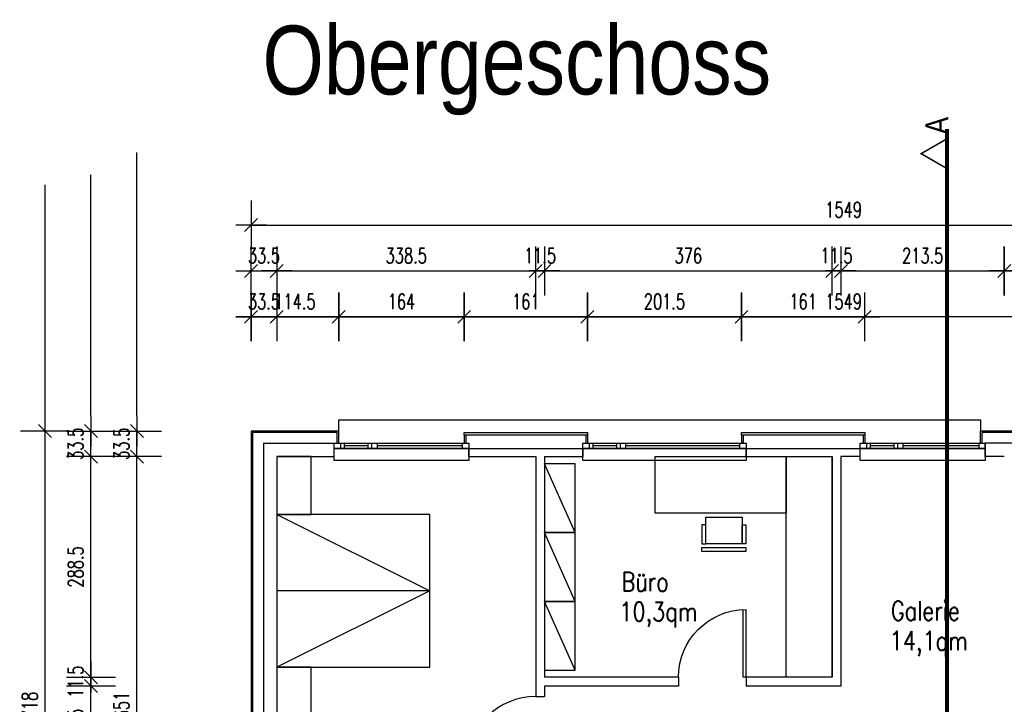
# Model space of a CAD drawing. Header units: millimetres. Extents: x -9704 to 3214, y -3659 to 2082.
# Tile 20 of 33: x -310 to 977, y -2634 to -1739. Entities that reach past the tile are written whole.
import ezdxf

# ---------------------------------------------------------------- set-up
doc = ezdxf.new("R2010")
doc.units = ezdxf.units.MM
doc.header["$LTSCALE"] = 100
doc.linetypes.add('STRICHPUNKTX2', pattern=[0.2, 0.1, -0.05, 0, -0.05])
doc.linetypes.add('VERDECKT2', pattern=[0.01875, 0.0125, -0.00625])
for name, color, linetype in [('A-Ansi-contin', 9, 'Continuous'), ('A-Einr', 171, 'Continuous'), ('A-FenTür', 2, 'Continuous'), ('A-Text100', 133, 'Continuous'), ('A-Wand-MW', 6, 'Continuous'), ('A-Wand-VMZ', 34, 'Continuous'), ('A-Wand_Holzfassade', 41, 'Continuous'), ('A_Bem', 4, 'Continuous'), ('A_Fläche-Boden', 2, 'Continuous'), ('A_Linie-Verdeckt', 2, 'VERDECKT2'), ('MASZE', 2, 'Continuous')]:
    doc.layers.add(name, color=color, linetype=linetype)
doc.layers.get('0').freeze()
doc.styles.add('Arial', font='arialn.ttf')
doc.styles.add('Bem100', font='romans.shx', dxfattribs={"width": 0.7})
doc.styles.add('Romans', font='Romans.shx', dxfattribs={"width": 0.7})
doc.dimstyles.new('Bem100', dxfattribs={"dimtxt": 20, "dimasz": 0.8, "dimexe": 1.25, "dimexo": 0.625, "dimgap": 10, "dimtad": 1, "dimdec": 1, "dimdsep": 46, "dimtxsty": 'Bem100', "dimblk": 'Bem100', "dimcen": 2.5, "dimse1": 1, "dimse2": 1, "dimclrd": 256, "dimadec": 0, "dimazin": 2, "dimtfac": 1, "dimtdec": 1, "dimtix": 1, "dimtmove": 2, "dimatfit": 3, "dimldrblk": 'NONE', "dimfxl": 0, "dimlwd": -1, "dimarcsym": 0})

# ---------------------------------------------------------------- blocks, each defined once
blk = doc.blocks.new('IW11-Tür88')
for p, q in [((0, 0), (0, -11.5)), ((88.5, 0), (88.5, -11.5))]:
    blk.add_line(p, q)
at = {"layer": 'A-FenTür'}
for p, q in [((0, 0), (0, 88.5)), ((4, 0), (4, 88.4)), ((0, 0), (4, 0))]:
    blk.add_line(p, q, dxfattribs=at)
blk.add_arc((0, 0), 88.5, 0, 90, dxfattribs=at)
blk = doc.blocks.new('A$C78394D32')
at = {"layer": 'A-Wand-MW', "ltscale": 80}
blk.add_blockref('IW11-Tür88', (0, 11.5), dxfattribs=at)
blk = doc.blocks.new('Bem100')
at = {"layer": 'MASZE', "linetype": 'Continuous'}
for p, q in [((0, -40), (0, 40)), ((-25, 0), (25, 0)), ((10.6, 10.6), (-10.6, -10.6))]:
    blk.add_line(p, q, dxfattribs=at)
blk = doc.blocks.new('*D123')
at = {"layer": 'A_Bem'}
blk.add_line((-156.8, -2960.2), (-156.8, -2310.8), dxfattribs=at)
at = {"layer": 'Defpoints', "color": 0}
for p in [(-156.8, -2310), (26, -2310), (26, -2961)]:
    blk.add_point(p, dxfattribs=at)
at = {"layer": 'A_Bem', "xscale": 0.8, "yscale": 0.8, "zscale": 0.8}
for p, rotation in [((-156.8, -2310), 90), ((-156.8, -2961), 270)]:
    blk.add_blockref('Bem100', p, dxfattribs=dict(at, rotation=rotation))
at = {"layer": 'A_Bem', "color": 0, "insert": (-176.8, -2635.5), "char_height": 20, "attachment_point": 5, "rotation": 90, "style": 'Bem100'}
blk.add_mtext('651', dxfattribs=at)
blk = doc.blocks.new('_None')
blk = doc.blocks.new('*D124')
at = {"layer": 'A_Bem'}
for p, q in [((-156.8, -2275.7), (-156.8, -2274.9)), ((-156.8, -2310), (-156.8, -2276.5)), ((-156.8, -2310.8), (-156.8, -2311.6))]:
    blk.add_line(p, q, dxfattribs=at)
at = {"layer": 'Defpoints', "color": 0}
for p in [(-156.8, -2276.5), (-7.5, -2276.5), (26, -2310)]:
    blk.add_point(p, dxfattribs=at)
at = {"layer": 'A_Bem', "xscale": 0.8, "yscale": 0.8, "zscale": 0.8}
for p, rotation in [((-156.8, -2276.5), 270), ((-156.8, -2310), 90)]:
    blk.add_blockref('Bem100', p, dxfattribs=dict(at, rotation=rotation))
at = {"layer": 'A_Bem', "color": 0, "insert": (-176.8, -2293.3), "char_height": 20, "attachment_point": 5, "rotation": 90, "style": 'Bem100'}
blk.add_mtext('33.5', dxfattribs=at)
blk = doc.blocks.new('*D128')
at = {"layer": 'A_Bem'}
blk.add_line((-216.8, -2722.7), (-216.8, -2610.8), dxfattribs=at)
at = {"layer": 'Defpoints', "color": 0}
for p in [(-216.8, -2610), (376, -2610), (376, -2723.5)]:
    blk.add_point(p, dxfattribs=at)
at = {"layer": 'A_Bem', "xscale": 0.8, "yscale": 0.8, "zscale": 0.8}
for p, rotation in [((-216.8, -2610), 90), ((-216.8, -2723.5), 270)]:
    blk.add_blockref('Bem100', p, dxfattribs=dict(at, rotation=rotation))
at = {"layer": 'A_Bem', "color": 0, "insert": (-236.8, -2666.8), "char_height": 20, "attachment_point": 5, "rotation": 90, "style": 'Bem100'}
blk.add_mtext('113.5', dxfattribs=at)
blk = doc.blocks.new('*D129')
at = {"layer": 'A_Bem'}
for p, q in [((-216.8, -2597.7), (-216.8, -2596.9)), ((-216.8, -2610), (-216.8, -2598.5)), ((-216.8, -2610.8), (-216.8, -2611.6))]:
    blk.add_line(p, q, dxfattribs=at)
at = {"layer": 'Defpoints', "color": 0}
for p in [(-216.8, -2598.5), (376, -2598.5), (376, -2610)]:
    blk.add_point(p, dxfattribs=at)
at = {"layer": 'A_Bem', "xscale": 0.8, "yscale": 0.8, "zscale": 0.8}
for p, rotation in [((-216.8, -2598.5), 270), ((-216.8, -2610), 90)]:
    blk.add_blockref('Bem100', p, dxfattribs=dict(at, rotation=rotation))
at = {"layer": 'A_Bem', "color": 0, "insert": (-236.8, -2604.3), "char_height": 20, "attachment_point": 5, "rotation": 90, "style": 'Bem100'}
blk.add_mtext('11.5', dxfattribs=at)
blk = doc.blocks.new('*D130')
at = {"layer": 'A_Bem'}
blk.add_line((-216.8, -2597.7), (-216.8, -2310.8), dxfattribs=at)
at = {"layer": 'Defpoints', "color": 0}
for p in [(-216.8, -2310), (376, -2310), (376, -2598.5)]:
    blk.add_point(p, dxfattribs=at)
at = {"layer": 'A_Bem', "xscale": 0.8, "yscale": 0.8, "zscale": 0.8}
for p, rotation in [((-216.8, -2310), 90), ((-216.8, -2598.5), 270)]:
    blk.add_blockref('Bem100', p, dxfattribs=dict(at, rotation=rotation))
at = {"layer": 'A_Bem', "color": 0, "insert": (-236.8, -2454.3), "char_height": 20, "attachment_point": 5, "rotation": 90, "style": 'Bem100'}
blk.add_mtext('288.5', dxfattribs=at)
blk = doc.blocks.new('*D131')
at = {"layer": 'A_Bem'}
for p, q in [((-216.8, -2275.7), (-216.8, -2274.9)), ((-216.8, -2310), (-216.8, -2276.5)), ((-216.8, -2310.8), (-216.8, -2311.6))]:
    blk.add_line(p, q, dxfattribs=at)
at = {"layer": 'Defpoints', "color": 0}
for p in [(-216.8, -2276.5), (-7.5, -2276.5), (376, -2310)]:
    blk.add_point(p, dxfattribs=at)
at = {"layer": 'A_Bem', "xscale": 0.8, "yscale": 0.8, "zscale": 0.8}
for p, rotation in [((-216.8, -2276.5), 270), ((-216.8, -2310), 90)]:
    blk.add_blockref('Bem100', p, dxfattribs=dict(at, rotation=rotation))
at = {"layer": 'A_Bem', "color": 0, "insert": (-236.8, -2293.3), "char_height": 20, "attachment_point": 5, "rotation": 90, "style": 'Bem100'}
blk.add_mtext('33.5', dxfattribs=at)
blk = doc.blocks.new('*D132')
at = {"layer": 'A_Bem'}
blk.add_line((-276.8, -2993.7), (-276.8, -2277.3), dxfattribs=at)
at = {"layer": 'Defpoints', "color": 0}
for p in [(-276.8, -2276.5), (-7.5, -2276.5), (-7.5, -2994.5)]:
    blk.add_point(p, dxfattribs=at)
at = {"layer": 'A_Bem', "xscale": 0.8, "yscale": 0.8, "zscale": 0.8}
for p, rotation in [((-276.8, -2276.5), 90), ((-276.8, -2994.5), 270)]:
    blk.add_blockref('Bem100', p, dxfattribs=dict(at, rotation=rotation))
at = {"layer": 'A_Bem', "color": 0, "insert": (-296.8, -2635.5), "char_height": 20, "attachment_point": 5, "rotation": 90, "style": 'Bem100'}
blk.add_mtext('718', dxfattribs=at)
blk = doc.blocks.new('*D145')
at = {"layer": 'A_Bem'}
blk.add_line((1870.8, -2310.8), (1870.8, -3071.7), dxfattribs=at)
at = {"layer": 'Defpoints', "color": 0}
for p in [(977, -2310), (873.3, -3072.5), (1870.8, -3072.5)]:
    blk.add_point(p, dxfattribs=at)
at = {"layer": 'A_Bem', "xscale": 0.8, "yscale": 0.8, "zscale": 0.8}
for p, rotation in [((1870.8, -2310), 90), ((1870.8, -3072.5), 270)]:
    blk.add_blockref('Bem100', p, dxfattribs=dict(at, rotation=rotation))
at = {"layer": 'A_Bem', "color": 0, "insert": (1850.8, -2691.3), "char_height": 20, "attachment_point": 5, "rotation": 90, "style": 'Bem100'}
blk.add_mtext('762.5', dxfattribs=at)
blk = doc.blocks.new('*D149')
at = {"layer": 'A_Bem'}
blk.add_line((-6.7, -2127.2), (106.2, -2127.2), dxfattribs=at)
at = {"layer": 'Defpoints', "color": 0}
for p in [(107, -2127.2), (-7.5, -2276.5), (107, -2276.5)]:
    blk.add_point(p, dxfattribs=at)
at = {"layer": 'A_Bem', "xscale": 0.8, "yscale": 0.8, "zscale": 0.8, "rotation": 180}
blk.add_blockref('Bem100', (-7.5, -2127.2), dxfattribs=at)
at = {"layer": 'A_Bem', "xscale": 0.8, "yscale": 0.8, "zscale": 0.8}
blk.add_blockref('Bem100', (107, -2127.2), dxfattribs=at)
at = {"layer": 'A_Bem', "color": 0, "insert": (49.8, -2107.2), "char_height": 20, "attachment_point": 5, "style": 'Bem100'}
blk.add_mtext('114.5', dxfattribs=at)
blk = doc.blocks.new('*D150')
at = {"layer": 'A_Bem'}
blk.add_line((107.8, -2127.2), (270.2, -2127.2), dxfattribs=at)
at = {"layer": 'Defpoints', "color": 0}
for p in [(271, -2127.2), (107, -2276.5), (271, -2278.5)]:
    blk.add_point(p, dxfattribs=at)
at = {"layer": 'A_Bem', "xscale": 0.8, "yscale": 0.8, "zscale": 0.8, "rotation": 180}
blk.add_blockref('Bem100', (107, -2127.2), dxfattribs=at)
at = {"layer": 'A_Bem', "xscale": 0.8, "yscale": 0.8, "zscale": 0.8}
blk.add_blockref('Bem100', (271, -2127.2), dxfattribs=at)
at = {"layer": 'A_Bem', "color": 0, "insert": (189, -2107.2), "char_height": 20, "attachment_point": 5, "style": 'Bem100'}
blk.add_mtext('164', dxfattribs=at)
blk = doc.blocks.new('*D151')
at = {"layer": 'A_Bem'}
blk.add_line((271.8, -2127.2), (431.2, -2127.2), dxfattribs=at)
at = {"layer": 'Defpoints', "color": 0}
for p in [(432, -2127.2), (271, -2278.5), (432, -2278.5)]:
    blk.add_point(p, dxfattribs=at)
at = {"layer": 'A_Bem', "xscale": 0.8, "yscale": 0.8, "zscale": 0.8, "rotation": 180}
blk.add_blockref('Bem100', (271, -2127.2), dxfattribs=at)
at = {"layer": 'A_Bem', "xscale": 0.8, "yscale": 0.8, "zscale": 0.8}
blk.add_blockref('Bem100', (432, -2127.2), dxfattribs=at)
at = {"layer": 'A_Bem', "color": 0, "insert": (351.5, -2107.2), "char_height": 20, "attachment_point": 5, "style": 'Bem100'}
blk.add_mtext('161', dxfattribs=at)
blk = doc.blocks.new('*D152')
at = {"layer": 'A_Bem'}
blk.add_line((432.8, -2127.2), (632.7, -2127.2), dxfattribs=at)
at = {"layer": 'Defpoints', "color": 0}
for p in [(633.5, -2127.2), (432, -2278.5), (633.5, -2278.5)]:
    blk.add_point(p, dxfattribs=at)
at = {"layer": 'A_Bem', "xscale": 0.8, "yscale": 0.8, "zscale": 0.8, "rotation": 180}
blk.add_blockref('Bem100', (432, -2127.2), dxfattribs=at)
at = {"layer": 'A_Bem', "xscale": 0.8, "yscale": 0.8, "zscale": 0.8}
blk.add_blockref('Bem100', (633.5, -2127.2), dxfattribs=at)
at = {"layer": 'A_Bem', "color": 0, "insert": (532.8, -2107.2), "char_height": 20, "attachment_point": 5, "style": 'Bem100'}
blk.add_mtext('201.5', dxfattribs=at)
blk = doc.blocks.new('*D153')
at = {"layer": 'A_Bem'}
blk.add_line((634.3, -2127.2), (793.7, -2127.2), dxfattribs=at)
at = {"layer": 'Defpoints', "color": 0}
for p in [(794.5, -2127.2), (633.5, -2278.5), (794.5, -2278.5)]:
    blk.add_point(p, dxfattribs=at)
at = {"layer": 'A_Bem', "xscale": 0.8, "yscale": 0.8, "zscale": 0.8, "rotation": 180}
blk.add_blockref('Bem100', (633.5, -2127.2), dxfattribs=at)
at = {"layer": 'A_Bem', "xscale": 0.8, "yscale": 0.8, "zscale": 0.8}
blk.add_blockref('Bem100', (794.5, -2127.2), dxfattribs=at)
at = {"layer": 'A_Bem', "color": 0, "insert": (714, -2107.2), "char_height": 20, "attachment_point": 5, "style": 'Bem100'}
blk.add_mtext('161', dxfattribs=at)
blk = doc.blocks.new('*D156')
at = {"layer": 'A_Bem'}
blk.add_line((1540.7, -2127.2), (-6.7, -2127.2), dxfattribs=at)
at = {"layer": 'Defpoints', "color": 0}
for p in [(-7.5, -2127.2), (-7.5, -2276.5), (1541.5, -2276.5)]:
    blk.add_point(p, dxfattribs=at)
at = {"layer": 'A_Bem', "xscale": 0.8, "yscale": 0.8, "zscale": 0.8, "rotation": 180}
blk.add_blockref('Bem100', (-7.5, -2127.2), dxfattribs=at)
at = {"layer": 'A_Bem', "xscale": 0.8, "yscale": 0.8, "zscale": 0.8}
blk.add_blockref('Bem100', (1541.5, -2127.2), dxfattribs=at)
at = {"layer": 'A_Bem', "color": 0, "insert": (767, -2107.2), "char_height": 20, "attachment_point": 5, "style": 'Bem100'}
blk.add_mtext('1549', dxfattribs=at)
blk = doc.blocks.new('*D157')
at = {"layer": 'A_Bem'}
for p, q in [((-8.3, -2127.2), (-9.1, -2127.2)), ((-7.5, -2127.2), (26, -2127.2)), ((26.8, -2127.2), (27.6, -2127.2))]:
    blk.add_line(p, q, dxfattribs=at)
at = {"layer": 'Defpoints', "color": 0}
for p in [(26, -2127.2), (-7.5, -2276.5), (26, -2310)]:
    blk.add_point(p, dxfattribs=at)
at = {"layer": 'A_Bem', "xscale": 0.8, "yscale": 0.8, "zscale": 0.8}
blk.add_blockref('Bem100', (-7.5, -2127.2), dxfattribs=at)
at = {"layer": 'A_Bem', "xscale": 0.8, "yscale": 0.8, "zscale": 0.8, "rotation": 180}
blk.add_blockref('Bem100', (26, -2127.2), dxfattribs=at)
at = {"layer": 'A_Bem', "color": 0, "insert": (9.3, -2107.2), "char_height": 20, "attachment_point": 5, "style": 'Bem100'}
blk.add_mtext('33.5', dxfattribs=at)
blk = doc.blocks.new('*D158')
at = {"layer": 'A_Bem'}
for p, q in [((-8.3, -2067.2), (-9.1, -2067.2)), ((-7.5, -2067.2), (26, -2067.2)), ((26.8, -2067.2), (27.6, -2067.2))]:
    blk.add_line(p, q, dxfattribs=at)
at = {"layer": 'Defpoints', "color": 0}
for p in [(26, -2067.2), (-7.5, -2276.5), (26, -2310)]:
    blk.add_point(p, dxfattribs=at)
at = {"layer": 'A_Bem', "xscale": 0.8, "yscale": 0.8, "zscale": 0.8}
blk.add_blockref('Bem100', (-7.5, -2067.2), dxfattribs=at)
at = {"layer": 'A_Bem', "xscale": 0.8, "yscale": 0.8, "zscale": 0.8, "rotation": 180}
blk.add_blockref('Bem100', (26, -2067.2), dxfattribs=at)
at = {"layer": 'A_Bem', "color": 0, "insert": (9.3, -2047.2), "char_height": 20, "attachment_point": 5, "style": 'Bem100'}
blk.add_mtext('33.5', dxfattribs=at)
blk = doc.blocks.new('*D159')
at = {"layer": 'A_Bem'}
blk.add_line((26.8, -2067.2), (363.7, -2067.2), dxfattribs=at)
at = {"layer": 'Defpoints', "color": 0}
for p in [(364.5, -2067.2), (26, -2310), (364.5, -2310)]:
    blk.add_point(p, dxfattribs=at)
at = {"layer": 'A_Bem', "xscale": 0.8, "yscale": 0.8, "zscale": 0.8, "rotation": 180}
blk.add_blockref('Bem100', (26, -2067.2), dxfattribs=at)
at = {"layer": 'A_Bem', "xscale": 0.8, "yscale": 0.8, "zscale": 0.8}
blk.add_blockref('Bem100', (364.5, -2067.2), dxfattribs=at)
at = {"layer": 'A_Bem', "color": 0, "insert": (195.3, -2047.2), "char_height": 20, "attachment_point": 5, "style": 'Bem100'}
blk.add_mtext('338.5', dxfattribs=at)
blk = doc.blocks.new('*D160')
at = {"layer": 'A_Bem'}
for p, q in [((363.7, -2067.2), (362.9, -2067.2)), ((364.5, -2067.2), (376, -2067.2)), ((376.8, -2067.2), (377.6, -2067.2))]:
    blk.add_line(p, q, dxfattribs=at)
at = {"layer": 'Defpoints', "color": 0}
for p in [(376, -2067.2), (364.5, -2310), (376, -2310)]:
    blk.add_point(p, dxfattribs=at)
at = {"layer": 'A_Bem', "xscale": 0.8, "yscale": 0.8, "zscale": 0.8}
blk.add_blockref('Bem100', (364.5, -2067.2), dxfattribs=at)
at = {"layer": 'A_Bem', "xscale": 0.8, "yscale": 0.8, "zscale": 0.8, "rotation": 180}
blk.add_blockref('Bem100', (376, -2067.2), dxfattribs=at)
at = {"layer": 'A_Bem', "color": 0, "insert": (370.2, -2047.2), "char_height": 20, "attachment_point": 5, "style": 'Bem100'}
blk.add_mtext('11.5', dxfattribs=at)
blk = doc.blocks.new('*D161')
at = {"layer": 'A_Bem'}
blk.add_line((376.8, -2067.2), (751.2, -2067.2), dxfattribs=at)
at = {"layer": 'Defpoints', "color": 0}
for p in [(752, -2067.2), (376, -2310), (752, -2310)]:
    blk.add_point(p, dxfattribs=at)
at = {"layer": 'A_Bem', "xscale": 0.8, "yscale": 0.8, "zscale": 0.8, "rotation": 180}
blk.add_blockref('Bem100', (376, -2067.2), dxfattribs=at)
at = {"layer": 'A_Bem', "xscale": 0.8, "yscale": 0.8, "zscale": 0.8}
blk.add_blockref('Bem100', (752, -2067.2), dxfattribs=at)
at = {"layer": 'A_Bem', "color": 0, "insert": (564, -2047.2), "char_height": 20, "attachment_point": 5, "style": 'Bem100'}
blk.add_mtext('376', dxfattribs=at)
blk = doc.blocks.new('*D162')
at = {"layer": 'A_Bem'}
for p, q in [((751.2, -2067.2), (750.4, -2067.2)), ((752, -2067.2), (763.5, -2067.2)), ((764.3, -2067.2), (765.1, -2067.2))]:
    blk.add_line(p, q, dxfattribs=at)
at = {"layer": 'Defpoints', "color": 0}
for p in [(763.5, -2067.2), (752, -2310), (763.5, -2310)]:
    blk.add_point(p, dxfattribs=at)
at = {"layer": 'A_Bem', "xscale": 0.8, "yscale": 0.8, "zscale": 0.8}
blk.add_blockref('Bem100', (752, -2067.2), dxfattribs=at)
at = {"layer": 'A_Bem', "xscale": 0.8, "yscale": 0.8, "zscale": 0.8, "rotation": 180}
blk.add_blockref('Bem100', (763.5, -2067.2), dxfattribs=at)
at = {"layer": 'A_Bem', "color": 0, "insert": (757.8, -2047.2), "char_height": 20, "attachment_point": 5, "style": 'Bem100'}
blk.add_mtext('11.5', dxfattribs=at)
blk = doc.blocks.new('*D163')
at = {"layer": 'A_Bem'}
blk.add_line((764.3, -2067.2), (976.2, -2067.2), dxfattribs=at)
at = {"layer": 'Defpoints', "color": 0}
for p in [(977, -2067.2), (763.5, -2310), (977, -2310)]:
    blk.add_point(p, dxfattribs=at)
at = {"layer": 'A_Bem', "xscale": 0.8, "yscale": 0.8, "zscale": 0.8, "rotation": 180}
blk.add_blockref('Bem100', (763.5, -2067.2), dxfattribs=at)
at = {"layer": 'A_Bem', "xscale": 0.8, "yscale": 0.8, "zscale": 0.8}
blk.add_blockref('Bem100', (977, -2067.2), dxfattribs=at)
at = {"layer": 'A_Bem', "color": 0, "insert": (870.3, -2047.2), "char_height": 20, "attachment_point": 5, "style": 'Bem100'}
blk.add_mtext('213.5', dxfattribs=at)
blk = doc.blocks.new('*D164')
at = {"layer": 'A_Bem'}
blk.add_line((977.8, -2067.2), (1507.2, -2067.2), dxfattribs=at)
at = {"layer": 'Defpoints', "color": 0}
for p in [(1508, -2067.2), (977, -2310), (1508, -2310)]:
    blk.add_point(p, dxfattribs=at)
at = {"layer": 'A_Bem', "xscale": 0.8, "yscale": 0.8, "zscale": 0.8, "rotation": 180}
blk.add_blockref('Bem100', (977, -2067.2), dxfattribs=at)
at = {"layer": 'A_Bem', "xscale": 0.8, "yscale": 0.8, "zscale": 0.8}
blk.add_blockref('Bem100', (1508, -2067.2), dxfattribs=at)
at = {"layer": 'A_Bem', "color": 0, "insert": (1242.5, -2047.2), "char_height": 20, "attachment_point": 5, "style": 'Bem100'}
blk.add_mtext('531', dxfattribs=at)
blk = doc.blocks.new('*D171')
at = {"layer": 'A_Bem'}
blk.add_line((-6.7, -2007.2), (1540.7, -2007.2), dxfattribs=at)
at = {"layer": 'Defpoints', "color": 0}
for p in [(1541.5, -2007.2), (-7.5, -2276.5), (1541.5, -2276.5)]:
    blk.add_point(p, dxfattribs=at)
at = {"layer": 'A_Bem', "xscale": 0.8, "yscale": 0.8, "zscale": 0.8, "rotation": 180}
blk.add_blockref('Bem100', (-7.5, -2007.2), dxfattribs=at)
at = {"layer": 'A_Bem', "xscale": 0.8, "yscale": 0.8, "zscale": 0.8}
blk.add_blockref('Bem100', (1541.5, -2007.2), dxfattribs=at)
at = {"layer": 'A_Bem', "color": 0, "insert": (767, -1987.2), "char_height": 20, "attachment_point": 5, "style": 'Bem100'}
blk.add_mtext('1549', dxfattribs=at)

msp = doc.modelspace()

# ---------------------------------------------------------------- linework, layer by layer
at = {"layer": 'A-Ansi-contin'}
for p, q in [((107, -2276.5), (107, -2262)), ((107, -2262), (946, -2262)), ((946, -2262), (946, -2276.5))]:
    msp.add_line(p, q, dxfattribs=at)
for points in [[(101, -2299.5), (277, -2299.5), (277, -2315), (101, -2315)], [(426, -2299.5), (639.5, -2299.5), (639.5, -2315), (426, -2315)], [(788.5, -2299.5), (952, -2299.5), (952, -2315), (788.5, -2315)]]:
    msp.add_lwpolyline(points, close=True, dxfattribs=at)
at = {"layer": 'A-Einr'}
for p, q in [((416, -2409.25), (376, -2319.25)), ((26, -2385.5), (226, -2485.5)), ((416, -2499.25), (376, -2409.25)), ((226, -2485.5), (26, -2585.5)), ((226, -2485.5), (26, -2485.5)), ((416, -2589.25), (376, -2499.25))]:
    msp.add_line(p, q, dxfattribs=at)
for points in [[(26, -2310), (26, -2385.5), (71, -2385.5), (71, -2310)], [(520.5, -2384), (520.5, -2310), (692, -2310), (692, -2384)], [(692, -2310), (752, -2310), (752, -2598.5), (692, -2598.5)], [(416, -2409.25), (416, -2319.25), (376, -2319.25), (376, -2409.25)], [(26, -2385.5), (26, -2585.5), (226, -2585.5), (226, -2385.5)], [(586.85, -2424), (586.85, -2389), (634.35, -2389), (634.35, -2424)], [(586.85, -2424), (586.85, -2399), (581.85, -2399), (581.85, -2424)], [(634.35, -2424), (634.35, -2399), (639.35, -2399), (639.35, -2424)], [(416, -2499.25), (416, -2409.25), (376, -2409.25), (376, -2499.25)], [(581.85, -2434), (581.85, -2429), (639.35, -2429), (639.35, -2434)], [(416, -2589.25), (416, -2499.25), (376, -2499.25), (376, -2589.25)], [(26, -2585.5), (26, -2661), (71, -2661), (71, -2585.5)]]:
    msp.add_lwpolyline(points, close=True, dxfattribs=at)
at = {"layer": 'A-FenTür'}
for p, q in [((109.5, -2292.5), (109.5, -2299.5)), ((114, -2292.5), (114, -2299.5)), ((145.5, -2296), (114, -2296)), ((145.5, -2299.5), (145.5, -2292.5)), ((150.5, -2299.5), (150.5, -2292.5)), ((157.5, -2299.5), (157.5, -2292.5)), ((268.5, -2296), (157.5, -2296)), ((268.5, -2292.5), (268.5, -2299.5)), ((434.5, -2292.5), (434.5, -2299.5)), ((439, -2292.5), (439, -2299.5)), ((470.5, -2296), (439, -2296)), ((470.5, -2299.5), (470.5, -2292.5)), ((475.5, -2299.5), (475.5, -2292.5)), ((482.5, -2299.5), (482.5, -2292.5)), ((631, -2296), (482.5, -2296)), ((631, -2292.5), (631, -2299.5)), ((797, -2292.5), (797, -2299.5)), ((801.5, -2292.5), (801.5, -2299.5)), ((833, -2296), (801.5, -2296)), ((833, -2299.5), (833, -2292.5)), ((838, -2299.5), (838, -2292.5)), ((845, -2299.5), (845, -2292.5)), ((943.5, -2296), (845, -2296)), ((943.5, -2292.5), (943.5, -2299.5))]:
    msp.add_line(p, q, dxfattribs=at)
for points in [[(277, -2299.5), (101, -2299.5), (101, -2292.5), (277, -2292.5)], [(639.5, -2299.5), (426, -2299.5), (426, -2292.5), (639.5, -2292.5)], [(952, -2299.5), (788.5, -2299.5), (788.5, -2292.5), (952, -2292.5)]]:
    msp.add_lwpolyline(points, close=True, dxfattribs=at)
at = {"layer": 'A-Wand-MW'}
for p, q in [((8.5, -2292.5), (8.5, -2978.5)), ((8.5, -2292.5), (101, -2292.5)), ((101, -2310), (101, -2292.5)), ((101, -2310), (101, -2292.5)), ((277, -2299.5), (426, -2299.5)), ((277, -2310), (277, -2299.5)), ((426, -2299.5), (426, -2310)), ((639.5, -2299.5), (788.5, -2299.5)), ((639.5, -2310), (639.5, -2299.5)), ((788.5, -2310), (788.5, -2299.5)), ((952, -2310), (952, -2292.5)), ((1525.5, -2292.5), (952, -2292.5)), ((26, -2310), (26, -2961)), ((26, -2310), (101, -2310)), ((277, -2310), (364.5, -2310)), ((364.5, -2310), (364.5, -2623.5)), ((376, -2310), (376, -2598.5)), ((376, -2310), (426, -2310)), ((639.5, -2310), (752, -2310)), ((752, -2598.5), (752, -2310)), ((763.5, -2310), (763.5, -2610)), ((788.5, -2310), (763.5, -2310)), ((977, -2310), (952, -2310)), ((551, -2598.5), (376, -2598.5)), ((752, -2598.5), (639.5, -2598.5)), ((376, -2610), (376, -2623.5)), ((551, -2610), (376, -2610)), ((763.5, -2610), (639.5, -2610))]:
    msp.add_line(p, q, dxfattribs=at)
at = {"layer": 'A-Wand-VMZ'}
for p, q in [((107, -2276.5), (-7.5, -2276.5)), ((-7.5, -2276.5), (-7.5, -2994.5)), ((107, -2292.5), (107, -2276.5)), ((1541.5, -2276.5), (946, -2276.5)), ((946, -2292.5), (946, -2276.5)), ((105, -2278.5), (-5.5, -2278.5)), ((-5.5, -2278.5), (-5.5, -2992.5)), ((105, -2292.5), (105, -2278.5)), ((1539.5, -2278.5), (948, -2278.5)), ((948, -2292.5), (948, -2278.5))]:
    msp.add_line(p, q, dxfattribs=at)
at = {"layer": 'A-Wand_Holzfassade'}
for p, q in [((271, -2278.5), (432, -2278.5)), ((271, -2281.5), (271, -2278.5)), ((271, -2281.5), (432, -2281.5)), ((271, -2281.5), (271, -2292.5)), ((273, -2281.5), (273, -2292.5)), ((430, -2281.5), (430, -2292.5)), ((432, -2278.5), (432, -2281.5)), ((432, -2281.5), (432, -2292.5)), ((633.5, -2278.5), (794.5, -2278.5)), ((633.5, -2281.5), (633.5, -2278.5)), ((633.5, -2281.5), (794.5, -2281.5)), ((633.5, -2281.5), (633.5, -2292.5)), ((635.5, -2281.5), (635.5, -2292.5)), ((792.5, -2281.5), (792.5, -2292.5)), ((794.5, -2278.5), (794.5, -2281.5)), ((794.5, -2281.5), (794.5, -2292.5))]:
    msp.add_line(p, q, dxfattribs=at)
at = {"layer": 'A_Bem'}
for p, q in [((-156.84, -2256.5), (-156.84, -1912.35)), ((-216.84, -2256.5), (-216.84, -1941.57)), ((-276.84, -2256.5), (-276.84, -1954.55)), ((-8.3, -2067.16), (137.23, -2067.16)), ((-8.3, -2127.16), (137.23, -2127.16))]:
    msp.add_line(p, q, dxfattribs=at)
at = {"layer": 'A_Linie-Verdeckt', "linetype": 'STRICHPUNKTX2', "ltscale": 5, "const_width": 5}
msp.add_lwpolyline([(902, -1881.65), (902, -3656.35)], dxfattribs=at)
at = {"layer": 'A_Linie-Verdeckt', "const_width": 2}
msp.add_lwpolyline([(868.32, -1913.83), (902.96, -1893.83), (902.96, -1933.83)], close=True, dxfattribs=at)

# ---------------------------------------------------------------- block references
at = {"layer": 'A_Fläche-Boden', "xscale": -1}
msp.add_blockref('A$C78394D32', (639.5, -2610), dxfattribs=at)
at = {"layer": 'A_Fläche-Boden', "rotation": 90}
msp.add_blockref('A$C78394D32', (376, -2712), dxfattribs=at)

# ---------------------------------------------------------------- texts
at = {"layer": 'A-Text100', "ltscale": 80, "style": 'Romans', "width": 0.8}
for s, p in [('Büro', (476.55, -2486.06)), ('10,3qm', (473.84, -2525.14)), ('Galerie', (828.73, -2524.06)), ('14,1qm', (827.21, -2563.21))]:
    msp.add_text(s, height=25, dxfattribs=at).set_placement(p)
at = {"layer": 'A-Text100', "insert": (7.38, -1746.36), "char_height": 90, "width": 698.6119, "attachment_point": 1, "style": 'Arial'}
msp.add_mtext('Obergeschoss', dxfattribs=at)
at = {"layer": 'A_Linie-Verdeckt', "linetype": 'STRICHPUNKTX2', "ltscale": 5, "insert": (873.95, -1865.65), "char_height": 30, "width": 376.1482, "attachment_point": 3, "rotation": 90, "style": 'Arial'}
msp.add_mtext('A', dxfattribs=at)

# ---------------------------------------------------------------- dimensions: what is measured, and where the dimension line sits
at = {"layer": 'A_Bem'}
for base, p1, p2, picture, middle in [((1541.5, -2007.16), (-7.5, -2276.5), (1541.5, -2276.5), '*D171', (767, -1987.16)), ((26, -2067.16), (-7.5, -2276.5), (26, -2310), '*D158', (9.25, -2047.16)), ((364.5, -2067.16), (26, -2310), (364.5, -2310), '*D159', (195.25, -2047.16)), ((376, -2067.16), (364.5, -2310), (376, -2310), '*D160', (370.25, -2047.16)), ((752, -2067.16), (376, -2310), (752, -2310), '*D161', (564, -2047.16)), ((763.5, -2067.16), (752, -2310), (763.5, -2310), '*D162', (757.75, -2047.16)), ((977, -2067.16), (763.5, -2310), (977, -2310), '*D163', (870.25, -2047.16)), ((1508, -2067.16), (977, -2310), (1508, -2310), '*D164', (1242.5, -2047.16)), ((107, -2127.16), (-7.5, -2276.5), (107, -2276.5), '*D149', (49.75, -2107.16)), ((-7.5, -2127.16), (1541.5, -2276.5), (-7.5, -2276.5), '*D156', (767, -2107.16)), ((26, -2127.16), (-7.5, -2276.5), (26, -2310), '*D157', (9.25, -2107.16)), ((271, -2127.16), (107, -2276.5), (271, -2278.5), '*D150', (189, -2107.16)), ((432, -2127.16), (271, -2278.5), (432, -2278.5), '*D151', (351.5, -2107.16)), ((633.5, -2127.16), (432, -2278.5), (633.5, -2278.5), '*D152', (532.75, -2107.16)), ((794.5, -2127.16), (633.5, -2278.5), (794.5, -2278.5), '*D153', (714, -2107.16))]:
    dim = msp.add_linear_dim(base=base, p1=p1, p2=p2, dimstyle='Bem100', dxfattribs=at)
    dim.commit()
    dim.dimension.update_dxf_attribs({"geometry": picture, "text_midpoint": middle})
for base, p1, p2, picture, middle in [((-276.84, -2276.5), (-7.5, -2994.5), (-7.5, -2276.5), '*D132', (-296.84, -2635.5)), ((-216.84, -2276.5), (376, -2310), (-7.5, -2276.5), '*D131', (-236.84, -2293.25)), ((-156.84, -2276.5), (26, -2310), (-7.5, -2276.5), '*D124', (-176.84, -2293.25)), ((-216.84, -2310), (376, -2598.5), (376, -2310), '*D130', (-236.84, -2454.25)), ((-156.84, -2310), (26, -2961), (26, -2310), '*D123', (-176.84, -2635.5)), ((1870.84, -3072.5), (977, -2310), (873.25, -3072.5), '*D145', (1850.84, -2691.25)), ((-216.84, -2598.5), (376, -2610), (376, -2598.5), '*D129', (-236.84, -2604.25)), ((-216.84, -2610), (376, -2723.5), (376, -2610), '*D128', (-236.84, -2666.75))]:
    dim = msp.add_linear_dim(base=base, p1=p1, p2=p2, angle=90, dimstyle='Bem100', dxfattribs=at)
    dim.commit()
    dim.dimension.update_dxf_attribs({"geometry": picture, "text_midpoint": middle})

doc.saveas('drawing.dxf')
